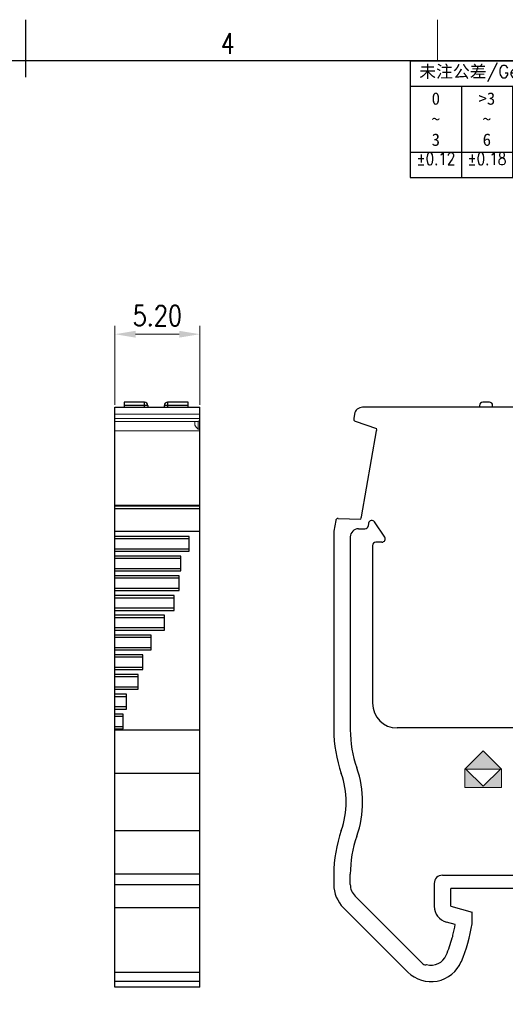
# Model space of a CAD drawing. Header units: inches. Extents: x 2053 to 2350, y -5132 to -4922.
# Tile 5 of 25: x 2201 to 2260, y -5042 to -4922. Entities that reach past the tile are written whole.
import ezdxf
from ezdxf.enums import TextEntityAlignment as Align

# ---------------------------------------------------------------- set-up
doc = ezdxf.new("R2010")
doc.units = ezdxf.units.IN
doc.header["$MEASUREMENT"] = 0
for name, color, linetype, lineweight in [('RED', 1, 'Continuous', 15), ('TEXT', 6, 'Continuous', 13), ('尺寸层', 3, 'Continuous', 13), ('轮廓线', 7, 'Continuous', 30)]:
    doc.layers.add(name, color=color, linetype=linetype, lineweight=lineweight)
doc.layers.add('尺寸线', color=3, linetype='Continuous')
doc.styles.add('romans-V1.1', font='romans.shx', dxfattribs={"width": 0.8})
doc.styles.add('Romans-高1.8', font='romans.shx', dxfattribs={"width": 0.8, "height": 1.8})
doc.styles.add('romans-高2.5', font='romans.shx', dxfattribs={"width": 0.8, "height": 2.5})
doc.styles.add('romans-高3.5', font='romans.shx', dxfattribs={"width": 0.8, "height": 3.5})
doc.styles.add('宋体-高2.5', font='txt', dxfattribs={"width": 0.8, "height": 2.5})
doc.dimstyles.new('A4 放大2倍', dxfattribs={"dimtxt": 2.5, "dimasz": 2.5, "dimexe": 1, "dimexo": 0.3, "dimgap": 1, "dimtad": 1, "dimlfac": 0.5, "dimzin": 1, "dimdsep": 46, "dimtxsty": 'romans-高2.5', "dimcen": 1, "dimclrd": 256, "dimclre": 256, "dimclrt": 256, "dimadec": 0, "dimazin": 0, "dimtfac": 1, "dimtmove": 0, "dimatfit": 3, "dimfxl": 1, "dimtolj": 1, "dimtzin": 0, "dimlwd": -1, "dimlwe": -1, "dimarcsym": 0})

# ---------------------------------------------------------------- blocks, each defined once
blk = doc.blocks.new('FOR-1754 Rev.1.1-A4客户图')
at = {"layer": 'TEXT'}
blk.add_line((-93.5, 200), (-93.5, 205), dxfattribs=at)
at = {"layer": '尺寸线'}
blk.add_line((-143.5, 198), (-143.5, 205), dxfattribs=at)
at = {"layer": '轮廓线'}
blk.add_lwpolyline([(-74.67, 0), (0, 0), (0, 200), (-287, 200)], dxfattribs=at)
at = {"layer": 'TEXT', "style": 'romans-高2.5', "width": 0.8}
blk.add_text('4', height=2.5, dxfattribs=at).set_placement((-119.85, 200.85))
at = {"layer": '尺寸线', "width": 0.8}
for tag, height, style, p in [('/', 2.5, 'romans-高2.5', (-94.89, 30.44)), ('/', 2.5, 'romans-高2.5', (-96.71, 25.38)), ('/', 2.5, 'romans-高2.5', (-102.11, 20.6)), ('15EDGKNM-3.81-XXP-1Y-1000A(H)', 3.5, 'romans-高3.5', (-40.89, 11.73)), ('CENGMZ_2018.10.18', 2.5, 'romans-高2.5', (-97.54, 6.17)), ('15EDGKNM-3.5-C04', 2.5, 'romans-高2.5', (-47.36, 6.2)), ('T0-1', 2.5, 'romans-高2.5', (-5.69, 6.17)), ('2:1', 2.5, 'romans-高2.5', (-23.28, 1.2)), ('1/1', 2.5, 'romans-高2.5', (-5.77, 1.37))]:
    blk.add_attdef(tag, text='', height=height, dxfattribs=dict(at, style=style)).set_placement(p, align=Align.CENTER)
at = {"layer": '尺寸线', "style": '宋体-高2.5', "width": 0.8}
blk.add_attdef('/', text='', height=2.5, dxfattribs=at).set_placement((-55.64, 31.97), align=Align.MIDDLE_LEFT)
blk = doc.blocks.new('*T3')
at = {"layer": '尺寸线', "color": 0, "lineweight": -2}
for p, q in [((0, 0), (6.2, 0)), ((0, 0), (0, -3.1)), ((6.2, 0), (12.4, 0)), ((12.4, 0), (18.6, 0)), ((18.6, 0), (24.8, 0)), ((24.8, 0), (31, 0)), ((31, 0), (37.2, 0)), ((37.2, 0), (43.4, 0)), ((43.4, 0), (49.6, 0)), ((49.6, 0), (55.8, 0)), ((55.8, 0), (62, 0)), ((62, 0), (68.2, 0)), ((68.2, 0), (74.4, 0)), ((74.4, 0), (80.6, 0)), ((80.6, 0), (86.8, 0)), ((86.8, 0), (96.8, 0)), ((86.8, 0), (86.8, -3.1)), ((96.8, 0), (96.8, -3.1)), ((0, -3.1), (6.2, -3.1)), ((0, -3.1), (0, -5.91)), ((6.2, -3.1), (12.4, -3.1)), ((6.2, -3.1), (6.2, -5.91)), ((12.4, -3.1), (18.6, -3.1)), ((12.4, -3.1), (12.4, -5.91)), ((18.6, -3.1), (24.8, -3.1)), ((18.6, -3.1), (18.6, -5.91)), ((24.8, -3.1), (31, -3.1)), ((24.8, -3.1), (24.8, -5.91)), ((31, -3.1), (37.2, -3.1)), ((31, -3.1), (31, -5.91)), ((37.2, -3.1), (43.4, -3.1)), ((37.2, -3.1), (37.2, -5.91)), ((43.4, -3.1), (49.6, -3.1)), ((43.4, -3.1), (43.4, -5.91)), ((49.6, -3.1), (55.8, -3.1)), ((49.6, -3.1), (49.6, -5.91)), ((55.8, -3.1), (62, -3.1)), ((55.8, -3.1), (55.8, -5.91)), ((62, -3.1), (68.2, -3.1)), ((62, -3.1), (62, -5.91)), ((68.2, -3.1), (74.4, -3.1)), ((68.2, -3.1), (68.2, -5.91)), ((74.4, -3.1), (80.6, -3.1)), ((74.4, -3.1), (74.4, -5.91)), ((80.6, -3.1), (86.8, -3.1)), ((80.6, -3.1), (80.6, -5.91)), ((86.8, -3.1), (86.8, -5.91)), ((96.8, -3.1), (96.8, -5.91)), ((0, -5.91), (0, -8.29)), ((6.2, -5.91), (6.2, -8.29)), ((12.4, -5.91), (12.4, -8.29)), ((18.6, -5.91), (18.6, -8.29)), ((24.8, -5.91), (24.8, -8.29)), ((31, -5.91), (31, -8.29)), ((37.2, -5.91), (37.2, -8.29)), ((43.4, -5.91), (43.4, -8.29)), ((49.6, -5.91), (49.6, -8.29)), ((55.8, -5.91), (55.8, -8.29)), ((62, -5.91), (62, -8.29)), ((68.2, -5.91), (68.2, -8.29)), ((74.4, -5.91), (74.4, -8.29)), ((80.6, -5.91), (80.6, -8.29)), ((86.8, -5.91), (86.8, -8.29)), ((96.8, -5.91), (96.8, -8.29)), ((0, -8.29), (0, -11.1)), ((6.2, -8.29), (6.2, -11.1)), ((12.4, -8.29), (12.4, -11.1)), ((18.6, -8.29), (18.6, -11.1)), ((24.8, -8.29), (24.8, -11.1)), ((31, -8.29), (31, -11.1)), ((37.2, -8.29), (37.2, -11.1)), ((43.4, -8.29), (43.4, -11.1)), ((49.6, -8.29), (49.6, -11.1)), ((55.8, -8.29), (55.8, -11.1)), ((62, -8.29), (62, -11.1)), ((68.2, -8.29), (68.2, -11.1)), ((74.4, -8.29), (74.4, -11.1)), ((80.6, -8.29), (80.6, -11.1)), ((86.8, -8.29), (96.8, -8.29)), ((86.8, -8.29), (86.8, -11.1)), ((96.8, -8.29), (96.8, -11.1)), ((0, -11.1), (6.2, -11.1)), ((0, -11.1), (0, -14.2)), ((6.2, -11.1), (12.4, -11.1)), ((6.2, -11.1), (6.2, -14.2)), ((12.4, -11.1), (18.6, -11.1)), ((12.4, -11.1), (12.4, -14.2)), ((18.6, -11.1), (24.8, -11.1)), ((18.6, -11.1), (18.6, -14.2)), ((24.8, -11.1), (31, -11.1)), ((24.8, -11.1), (24.8, -14.2)), ((31, -11.1), (37.2, -11.1)), ((31, -11.1), (31, -14.2)), ((37.2, -11.1), (43.4, -11.1)), ((37.2, -11.1), (37.2, -14.2)), ((43.4, -11.1), (49.6, -11.1)), ((43.4, -11.1), (43.4, -14.2)), ((49.6, -11.1), (55.8, -11.1)), ((49.6, -11.1), (49.6, -14.2)), ((55.8, -11.1), (62, -11.1)), ((55.8, -11.1), (55.8, -14.2)), ((62, -11.1), (68.2, -11.1)), ((62, -11.1), (62, -14.2)), ((68.2, -11.1), (74.4, -11.1)), ((68.2, -11.1), (68.2, -14.2)), ((74.4, -11.1), (80.6, -11.1)), ((74.4, -11.1), (74.4, -14.2)), ((80.6, -11.1), (86.8, -11.1)), ((80.6, -11.1), (80.6, -14.2)), ((86.8, -11.1), (86.8, -14.2)), ((96.8, -11.1), (96.8, -14.2)), ((0, -14.2), (6.2, -14.2)), ((6.2, -14.2), (12.4, -14.2)), ((12.4, -14.2), (18.6, -14.2)), ((18.6, -14.2), (24.8, -14.2)), ((24.8, -14.2), (31, -14.2)), ((31, -14.2), (37.2, -14.2)), ((37.2, -14.2), (43.4, -14.2)), ((43.4, -14.2), (49.6, -14.2)), ((49.6, -14.2), (55.8, -14.2)), ((55.8, -14.2), (62, -14.2)), ((62, -14.2), (68.2, -14.2)), ((68.2, -14.2), (74.4, -14.2)), ((74.4, -14.2), (80.6, -14.2)), ((80.6, -14.2), (86.8, -14.2)), ((86.8, -14.2), (96.8, -14.2))]:
    blk.add_line(p, q, dxfattribs=at)
at = {"layer": '尺寸线', "color": 0, "char_height": 1.5}
for s, insert, width, attachment_point in [('{\\fSimSun|b0|i0|c134|p2;\\C256; 未注公差\\Fromans|c134;/General tolerances(mm)}', (0.06, -1.55), 86.68, 4), ('>6\\P~\\P10', (15.5, -3.16), 6.08, 2), ('0\\P~\\P3', (3.1, -7.1), 6.08, 5), ('>3\\P~\\P6', (9.3, -7.1), 6.08, 5), ('>10\\P~\\P18', (21.7, -7.1), 6.08, 5), ('>18\\P~\\P30', (27.9, -7.1), 6.08, 5), ('>30\\P~\\P50', (34.1, -7.1), 6.08, 5), ('>50\\P~\\P80', (40.3, -7.1), 6.08, 5), ('>80\\P~\\P120', (46.5, -7.1), 6.08, 5), ('>120\\P~\\P180', (52.7, -7.1), 6.08, 5), ('>180\\P~\\P250', (58.9, -7.1), 6.08, 5), ('>250\\P~\\P315', (65.1, -7.1), 6.08, 5), ('>315\\P~\\P400', (71.3, -7.1), 6.08, 5), ('>400\\P~\\P500', (77.5, -7.1), 6.08, 5), ('{\\C256;\\P\\P0.1/10}', (91.8, -4.15), 9.88, 5), ('>500', (83.7, -7.1), 6.08, 5)]:
    blk.add_mtext(s, dxfattribs=dict(at, insert=insert, width=width, attachment_point=attachment_point))
for s, insert, width, attachment_point, style in [('\\P±2%%D', (91.8, -8.35), 9.88, 2, 'romans-V1.1'), ('±0.12', (3.1, -11.16), 6.08, 2, 'Romans-高1.8'), ('±0.18', (9.3, -11.16), 6.08, 2, 'romans-V1.1'), ('±0.22', (15.5, -12.65), 6.08, 5, 'romans-V1.1'), ('±0.26', (21.7, -12.65), 6.08, 5, 'romans-V1.1'), ('±0.31', (27.9, -12.65), 6.08, 5, 'romans-V1.1'), ('±0.37', (34.1, -12.65), 6.08, 5, 'romans-V1.1'), ('±0.57', (40.3, -12.65), 6.08, 5, 'romans-V1.1'), ('±0.80', (46.5, -12.65), 6.08, 5, 'romans-V1.1'), ('±0.93', (52.7, -12.65), 6.08, 5, 'romans-V1.1'), ('±1.05', (58.9, -12.65), 6.08, 5, 'romans-V1.1'), ('±1.15', (65.1, -12.65), 6.08, 5, 'romans-V1.1'), ('±1.60', (71.3, -12.65), 6.08, 5, 'romans-V1.1'), ('±2.20', (77.5, -12.65), 6.08, 5, 'romans-V1.1'), ('±2.50', (83.7, -12.65), 6.08, 5, 'romans-V1.1')]:
    blk.add_mtext(s, dxfattribs=dict(at, insert=insert, width=width, attachment_point=attachment_point, style=style))
blk = doc.blocks.new('DIN16742-TG6(NW)Rev.1.1')
at = {"layer": '尺寸线'}
for p, q in [((89.9, 10.18), (93.7, 10.18)), ((90.17, 3.41), (93.43, 5.3)), ((93.43, 3.41), (90.17, 3.41))]:
    blk.add_line(p, q, dxfattribs=at)
blk.add_arc((91.8, 10.18), 1.9, 0, 180, dxfattribs=at)
blk.add_blockref('*T3', (0, 14.2))
blk = doc.blocks.new('*D5')
at = {"layer": 'Defpoints', "color": 0}
for p in [(2222.51, -4960.68), (2212.21, -4969.56), (2222.51, -4969.56)]:
    blk.add_point(p, dxfattribs=at)
at = {"layer": '尺寸层'}
for p, q in [((2212.21, -4969.26), (2212.21, -4959.68)), ((2222.51, -4969.26), (2222.51, -4959.68)), ((2214.71, -4960.68), (2220.01, -4960.68))]:
    blk.add_line(p, q, dxfattribs=at)
for points in [[(2214.71, -4960.27), (2214.71, -4961.1), (2212.21, -4960.68)], [(2220.01, -4960.27), (2220.01, -4961.1), (2222.51, -4960.68)]]:
    blk.add_solid(points, dxfattribs=at)
at = {"layer": '尺寸层', "insert": (2217.36, -4958.43), "char_height": 2.5, "attachment_point": 5, "style": 'romans-高2.5'}
blk.add_mtext('\\A1;5.20', dxfattribs=at)

msp = doc.modelspace()

# ---------------------------------------------------------------- hatches: boundary and pattern name
at = {"layer": 'RED'}
h = msp.add_hatch(color=1, dxfattribs=at)
h.paths.add_polyline_path([(2256.951, -5011.346), (2254.733, -5013.565), (2259.171, -5013.565)])
h.paths.add_polyline_path([(2259.171, -5013.565), (2259.04, -5013.565), (2256.952, -5015.654), (2254.857, -5013.565), (2254.733, -5013.565), (2254.733, -5015.784), (2259.171, -5015.784)])

# ---------------------------------------------------------------- linework, layer by layer
for p, q in [((2212.207, -5040.064), (2212.207, -4969.564)), ((2212.207, -4969.564), (2222.507, -4969.564)), ((2213.307, -4968.964), (2213.307, -4969.564)), ((2215.807, -4968.964), (2213.307, -4968.964)), ((2216.207, -4969.364), (2213.307, -4969.364)), ((2215.807, -4969.564), (2215.807, -4968.964)), ((2216.207, -4969.364), (2216.207, -4969.564)), ((2218.207, -4969.564), (2218.207, -4969.364)), ((2221.107, -4969.364), (2218.207, -4969.364)), ((2218.607, -4968.964), (2218.607, -4969.564)), ((2221.107, -4968.964), (2218.607, -4968.964)), ((2221.107, -4969.564), (2221.107, -4968.964)), ((2222.507, -4981.513), (2222.507, -4969.564)), ((2266.9, -4969.564), (2242.295, -4969.564)), ((2256.5, -4969.364), (2256.5, -4969.564)), ((2257.7, -4968.964), (2256.9, -4968.964)), ((2258.1, -4969.564), (2258.1, -4969.364)), ((2222.507, -4981.513), (2212.207, -4981.513)), ((2222.507, -4981.514), (2212.207, -4981.514)), ((2212.207, -4981.569), (2222.507, -4981.569)), ((2222.507, -5040.064), (2222.507, -4981.514)), ((2222.507, -4981.898), (2212.207, -4981.898)), ((2243.032, -4983.657), (2242.97, -4984.009)), ((2244.983, -4985.342), (2243.759, -4983.505)), ((2212.207, -4984.624), (2222.507, -4984.624)), ((2221.207, -4985.264), (2212.207, -4985.264)), ((2221.207, -4987.064), (2221.207, -4985.264)), ((2238.8, -4984.624), (2238.8, -5008.775)), ((2240.8, -4985.339), (2240.8, -5008.775)), ((2241.8, -4984.339), (2242.576, -4984.339)), ((2221.207, -4985.564), (2212.207, -4985.564)), ((2243.5, -4986.364), (2243.5, -5005.564)), ((2244.651, -4985.964), (2243.9, -4985.964)), ((2212.207, -4986.764), (2221.207, -4986.764)), ((2212.207, -4987.064), (2221.207, -4987.064)), ((2220.207, -4987.664), (2212.207, -4987.664)), ((2220.207, -4989.464), (2220.207, -4987.664)), ((2220.207, -4987.964), (2212.207, -4987.964)), ((2212.207, -4989.164), (2220.207, -4989.164)), ((2212.207, -4989.464), (2220.207, -4989.464)), ((2220.007, -4990.064), (2212.207, -4990.064)), ((2220.007, -4991.864), (2220.007, -4990.064)), ((2220.007, -4990.364), (2212.207, -4990.364)), ((2212.207, -4991.564), (2220.007, -4991.564)), ((2212.207, -4991.864), (2220.007, -4991.864)), ((2219.407, -4992.464), (2212.207, -4992.464)), ((2219.407, -4994.264), (2219.407, -4992.464)), ((2219.407, -4992.764), (2212.207, -4992.764)), ((2212.207, -4993.964), (2219.407, -4993.964)), ((2212.207, -4994.264), (2219.407, -4994.264)), ((2218.207, -4994.864), (2212.207, -4994.864)), ((2218.207, -4996.664), (2218.207, -4994.864)), ((2218.207, -4995.164), (2212.207, -4995.164)), ((2212.207, -4996.364), (2218.207, -4996.364)), ((2212.207, -4996.664), (2218.207, -4996.664)), ((2216.607, -4997.264), (2212.207, -4997.264)), ((2216.607, -4999.064), (2216.607, -4997.264)), ((2216.607, -4997.564), (2212.207, -4997.564)), ((2212.207, -4998.764), (2216.607, -4998.764)), ((2212.207, -4999.064), (2216.607, -4999.064)), ((2215.607, -4999.664), (2212.207, -4999.664)), ((2215.607, -5001.464), (2215.607, -4999.664)), ((2215.607, -4999.964), (2212.207, -4999.964)), ((2212.207, -5001.164), (2215.607, -5001.164)), ((2212.207, -5001.464), (2215.607, -5001.464)), ((2215.007, -5002.064), (2212.207, -5002.064)), ((2215.007, -5003.864), (2215.007, -5002.064)), ((2215.007, -5002.364), (2212.207, -5002.364)), ((2212.207, -5003.564), (2215.007, -5003.564)), ((2212.207, -5003.864), (2215.007, -5003.864)), ((2213.607, -5004.464), (2212.207, -5004.464)), ((2213.607, -5006.264), (2213.607, -5004.464)), ((2213.607, -5004.764), (2212.207, -5004.764)), ((2212.207, -5005.964), (2213.607, -5005.964)), ((2212.207, -5006.264), (2213.607, -5006.264)), ((2213.207, -5006.864), (2212.207, -5006.864)), ((2213.207, -5008.664), (2213.207, -5006.864)), ((2213.207, -5007.164), (2212.207, -5007.164)), ((2212.207, -5008.364), (2213.207, -5008.364)), ((2212.207, -5008.664), (2213.207, -5008.664)), ((2212.207, -5008.775), (2222.507, -5008.775)), ((2285.1, -5008.564), (2246.5, -5008.564)), ((2222.507, -5014.081), (2212.207, -5014.081)), ((2212.207, -5021.046), (2222.507, -5021.046)), ((2222.507, -5026.353), (2212.207, -5026.353)), ((2238.8, -5026.353), (2238.8, -5027.594)), ((2240.8, -5027.594), (2240.8, -5026.353)), ((2252, -5026.464), (2263.735, -5026.464)), ((2212.207, -5027.594), (2222.507, -5027.594)), ((2251, -5027.464), (2251, -5030.246)), ((2253, -5030.246), (2253, -5028.064)), ((2263.735, -5028.064), (2253, -5028.064)), ((2241.386, -5029.009), (2249.63, -5037.253)), ((2222.507, -5030.423), (2212.207, -5030.423)), ((2247.785, -5038.236), (2239.971, -5030.423)), ((2253, -5030.246), (2255.6, -5030.943)), ((2255.6, -5032.364), (2255.6, -5030.943)), ((2253.557, -5032.466), (2252.482, -5032.178)), ((2254.078, -5037.408), (2254.103, -5037.408)), ((2212.207, -5038.236), (2222.507, -5038.236)), ((2222.507, -5039.408), (2212.207, -5039.408)), ((2222.507, -5040.064), (2212.207, -5040.064))]:
    msp.add_line(p, q)
at = {"color": 7, "linetype": 'Continuous', "lineweight": 15}
for p, q in [((2222.507, -4970.39), (2212.207, -4970.39)), ((2212.207, -4970.933), (2212.207, -4970.39)), ((2222.507, -4970.933), (2212.207, -4970.933)), ((2212.207, -4970.933), (2212.207, -4971.281)), ((2222.507, -4970.39), (2222.507, -4970.933)), ((2222.507, -4971.266), (2222.507, -4970.933)), ((2222.302, -4971.281), (2212.207, -4971.281)), ((2212.207, -4971.281), (2212.207, -4971.307)), ((2222.274, -4971.307), (2212.207, -4971.307)), ((2212.207, -4971.307), (2212.207, -4971.317)), ((2222.247, -4971.317), (2212.207, -4971.317)), ((2212.207, -4972.439), (2212.207, -4971.317)), ((2221.907, -4971.317), (2221.907, -4971.756)), ((2222.302, -4971.281), (2222.274, -4971.307)), ((2222.307, -4971.266), (2222.507, -4971.266)), ((2222.307, -4972.234), (2222.307, -4971.266)), ((2222.507, -4972.234), (2222.507, -4971.266)), ((2222.507, -4972.439), (2212.207, -4972.439)), ((2222.307, -4972.234), (2222.507, -4972.234)), ((2222.507, -4972.234), (2222.507, -4972.439)), ((2222.507, -4972.964), (2222.514, -4972.964))]:
    msp.add_line(p, q, dxfattribs=at)
at = {"color": 7, "linetype": 'Continuous'}
for p, q in [((2241.31, -4970.39), (2241.214, -4970.933)), ((2241.413, -4971.269), (2244.006, -4972.15)), ((2242.157, -4982.878), (2243.998, -4972.439)), ((2239.026, -4983.342), (2238.8, -4984.624)), ((2239.328, -4983.094), (2242.066, -4983.154))]:
    msp.add_line(p, q, dxfattribs=at)
for centre, radius, start, end in [((2215.807, -4969.364), 0.4, 0, 90), ((2218.607, -4969.364), 0.4, 90, 180), ((2256.9, -4969.364), 0.4, 90, 180), ((2257.7, -4969.364), 0.4, 0, 90), ((2242.576, -4983.939), 0.4, 270, 350), ((2243.426, -4983.727), 0.4, 33.69007, 170), ((2241.8, -4985.339), 1, 90, 180), ((2244.651, -4985.564), 0.4, 270, 33.69007), ((2243.9, -4986.364), 0.4, 90, 180), ((2246.5, -5005.564), 3, 180, 270), ((2254.8, -5008.775), 16, 180, 199.37004), ((2254.8, -5008.775), 14, 180, 199.37004), ((2229.8, -5017.564), 10.5, 340.62996, 19.37004), ((2229.8, -5017.564), 12.5, 340.62996, 19.37004), ((2254.8, -5026.353), 16, 160.62996, 180), ((2254.8, -5026.353), 14, 160.62996, 180), ((2252, -5027.464), 1, 90, 180), ((2242.8, -5027.594), 4, 180, 225), ((2242.8, -5027.594), 2, 180, 225), ((2253, -5030.246), 2, 180, 255), ((2236.812, -5029.533), 17, 345.56128, 350.06528), ((2236.812, -5029.533), 19, 336.94164, 351.4318), ((2236.812, -5029.533), 17, 336.94164, 344.44546), ((2252.28, -5033.677), 1, 335.47515, 354.53159), ((2250.613, -5035.408), 2, 254.46436, 336.94164), ((2250.613, -5035.408), 4, 225, 336.94164), ((2249.913, -5036.97), 0.4, 225, 294.31014)]:
    msp.add_arc(centre, radius, start, end)
for centre, radius, start, end in [((2242.295, -4970.564), 1, 90, 170), ((2241.509, -4970.985), 0.3, 170, 251.25), ((2243.013, -4972.266), 1, 350, 6.67248), ((2241.172, -4982.705), 1, 333.32752, 350), ((2239.321, -4983.394), 0.3, 88.75, 170)]:
    msp.add_arc(centre, radius, start, end, dxfattribs=at)
at = {"color": 7, "linetype": 'Continuous', "lineweight": 15, "extrusion": (0, 0, -1)}
for centre, major_axis, start_param, end_param in [((2222.684, -4972.265), (-0.984, 0.984), 4.921066, 5.4244196), ((2221.684, -4970.717), (-0.591, 0.591), 3.1449861, 3.319519), ((2222.007, -4970.985), (-0.295, 0.295), 2.9636663, 3.1449861)]:
    msp.add_ellipse(centre, major_axis=major_axis, ratio=0.179828, start_param=start_param, end_param=end_param, dxfattribs=at)
at = {"layer": 'RED'}
for p, q in [((2256.951, -5011.346), (2254.733, -5013.565)), ((2259.171, -5013.565), (2256.951, -5011.346)), ((2254.733, -5013.565), (2259.171, -5013.565)), ((2256.952, -5015.654), (2254.857, -5013.565)), ((2259.04, -5013.565), (2256.952, -5015.654)), ((2259.171, -5013.565), (2259.171, -5015.784)), ((2254.733, -5015.784), (2259.171, -5015.784))]:
    msp.add_line(p, q, dxfattribs=at)
at = {"layer": 'RED', "color": 1, "linetype": 'Continuous'}
for p in [(2254.733, -5013.565), (2254.733, -5013.572)]:
    msp.add_line(p, (2254.733, -5015.784), dxfattribs=at)

# ---------------------------------------------------------------- block references
msp.add_blockref('FOR-1754 Rev.1.1-A4客户图', (2344.894, -5127.439))
at = {"layer": '尺寸线'}
msp.add_blockref('DIN16742-TG6(NW)Rev.1.1', (2248.094, -4941.639), dxfattribs=at)

# ---------------------------------------------------------------- dimensions: what is measured, and where the dimension line sits
at = {"layer": '尺寸层'}
dim = msp.add_linear_dim(base=(2222.507, -4960.683), p1=(2212.207, -4969.564), p2=(2222.507, -4969.564), text='5.20', dimstyle='A4 放大2倍', dxfattribs=at)
dim.commit()
dim.dimension.update_dxf_attribs({"geometry": '*D5', "text_midpoint": (2217.357, -4960.683), "dimtype": 160})

doc.saveas('drawing.dxf')
